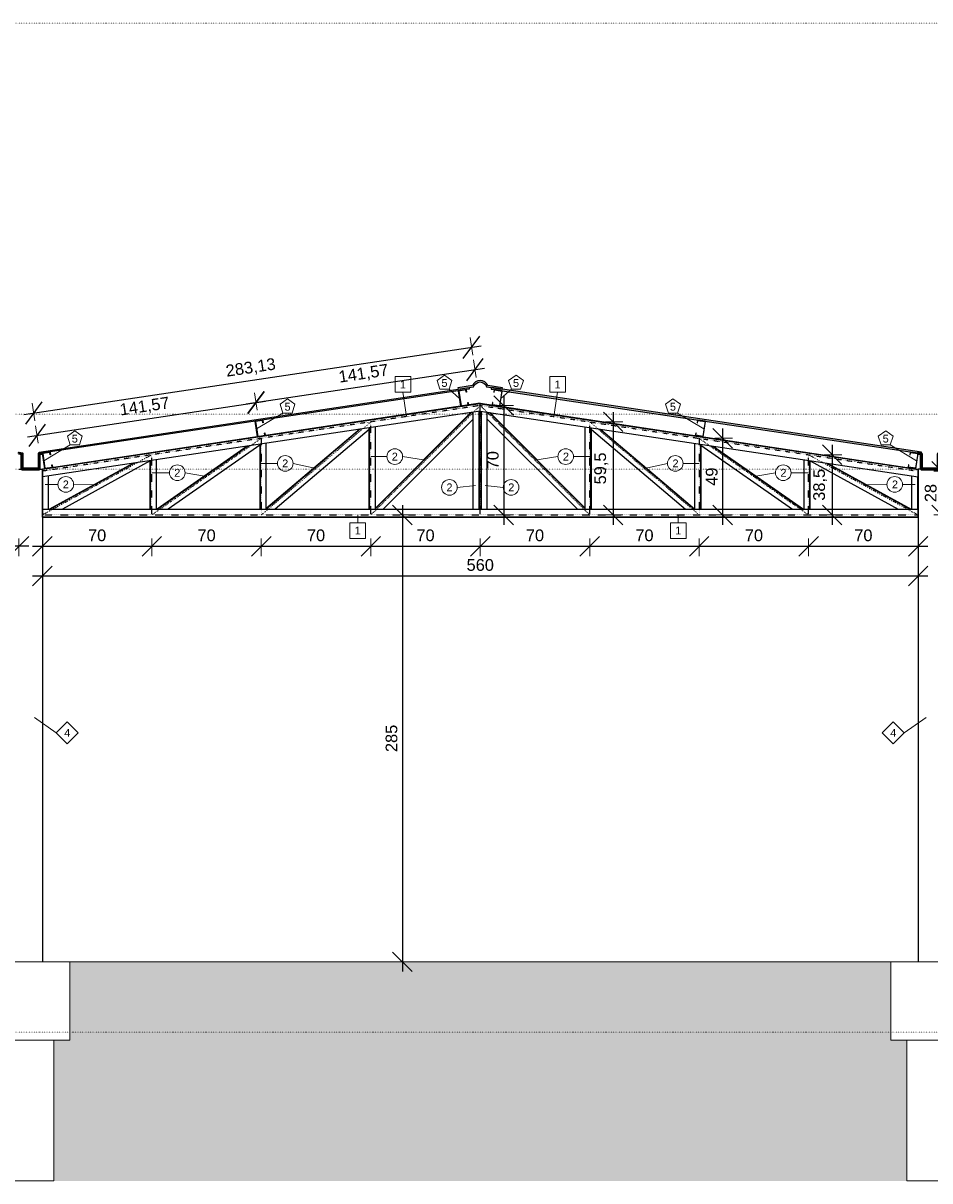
# Model space of a CAD drawing. Header units: millimetres. Extents: x 10906 to 25863, y 1966 to 4861.
# Tile 157 of 163: x 21987 to 22567, y 2822 to 3562. Entities that reach past the tile are written whole.
import ezdxf
from ezdxf.enums import TextEntityAlignment as Align

# ---------------------------------------------------------------- set-up
doc = ezdxf.new("R2010")
doc.units = ezdxf.units.MM
doc.linetypes.add('DOT2', pattern=[3.175, 0, -3.175])
for name, color, linetype, lineweight in [('AUX', 7, 'Continuous', 50), ('COTAS', 4, 'Continuous', 20), ('FO-Elementos em vista', 7, 'Continuous', 5), ('FO-Níveis', 7, 'Continuous', 5)]:
    doc.layers.add(name, color=color, linetype=linetype, lineweight=lineweight)
for name, color, linetype in [('PILARES', 3, 'Continuous'), ('TELHA', 251, 'Continuous'), ('TERRENO', 26, 'Continuous'), ('TERÇA', 5, 'Continuous'), ('TEXTO', 7, 'Continuous'), ('TRELIÇA', 1, 'Continuous'), ('TRELIÇA EIXO', 89, 'DOT2')]:
    doc.layers.add(name, color=color, linetype=linetype)
doc.styles.add('1', font='arial.ttf', dxfattribs={"height": 1})
doc.styles.add('Annotative', font='arial.ttf')
doc.dimstyles.new('MURILO', dxfattribs={"dimscale": 0, "dimtxt": 1.5, "dimasz": 2.5, "dimexe": 1.25, "dimexo": 0, "dimtad": 1, "dimtxsty": 'Annotative', "dimblk": 'OBLIQUE', "dimcen": 2.5, "dimdle": 1.25, "dimclrd": 256, "dimclre": 256, "dimclrt": 7, "dimadec": 0, "dimazin": 0, "dimtfac": 1, "dimtmove": 0, "dimatfit": 3, "dimldrblk": 'OBLIQUE', "dimfxl": 1, "dimfxlon": 1, "dimtfillclr": 5, "dimlwe": -1, "dimarcsym": 0})

# ---------------------------------------------------------------- blocks, each defined once
blk = doc.blocks.new('_Oblique')
at = {"color": 0, "linetype": 'ByBlock', "lineweight": -2}
blk.add_line((-0.5, -0.5), (0.5, 0.5), dxfattribs=at)
blk = doc.blocks.new('*D1105')
at = {"layer": 'COTAS', "linetype": 'DOT2', "lineweight": -2, "ltscale": 0.2, "transparency": 16777216}
blk.add_line((23600.36, 3318.7), (23600.36, 3271.2), dxfattribs=at)
at = {"layer": 'COTAS', "ltscale": 0.2, "transparency": 16777216}
for p, q in [((23595.36, 3312.45), (23606.61, 3312.45)), ((23595.36, 3277.45), (23606.61, 3277.45))]:
    blk.add_line(p, q, dxfattribs=at)
at = {"layer": 'Defpoints', "color": 0, "linetype": 'DOT2', "ltscale": 0.2, "transparency": 16777216}
for p in [(23587.94, 3312.45), (20880.36, 3277.45), (23600.36, 3277.45)]:
    blk.add_point(p, dxfattribs=at)
at = {"layer": 'COTAS', "linetype": 'DOT2', "lineweight": -2, "ltscale": 0.2, "transparency": 16777216, "xscale": 12.5, "yscale": 12.5, "zscale": 12.5}
for p, rotation in [((23600.36, 3312.45), 90), ((23600.36, 3277.45), 270)]:
    blk.add_blockref('_Oblique', p, dxfattribs=dict(at, rotation=rotation))
at = {"layer": 'COTAS', "color": 7, "linetype": 'DOT2', "ltscale": 0.2, "transparency": 16777216, "insert": (23593.4, 3294.95), "char_height": 7.5, "attachment_point": 5, "rotation": 90, "style": 'Annotative'}
blk.add_mtext('35', dxfattribs=at)
blk = doc.blocks.new('*D1108')
at = {"layer": 'COTAS', "lineweight": -2, "transparency": 16777216}
blk.add_line((21992.83, 3228.08), (22075.33, 3228.08), dxfattribs=at)
at = {"layer": 'COTAS', "transparency": 16777216}
for p, q in [((21999.08, 3233.08), (21999.08, 3221.83)), ((22069.08, 3233.08), (22069.08, 3221.83))]:
    blk.add_line(p, q, dxfattribs=at)
at = {"layer": 'Defpoints', "color": 0, "transparency": 16777216}
for p in [(21999.08, 3248.08), (22069.08, 3248.08), (22069.08, 3228.08)]:
    blk.add_point(p, dxfattribs=at)
at = {"layer": 'COTAS', "lineweight": -2, "transparency": 16777216, "xscale": 12.5, "yscale": 12.5, "zscale": 12.5, "rotation": 180}
blk.add_blockref('_Oblique', (21999.08, 3228.08), dxfattribs=at)
at = {"layer": 'COTAS', "lineweight": -2, "transparency": 16777216, "xscale": 12.5, "yscale": 12.5, "zscale": 12.5}
blk.add_blockref('_Oblique', (22069.08, 3228.08), dxfattribs=at)
at = {"layer": 'COTAS', "color": 7, "transparency": 16777216, "insert": (22034.08, 3235.03), "char_height": 7.5, "attachment_point": 5, "style": 'Annotative'}
blk.add_mtext('70', dxfattribs=at)
blk = doc.blocks.new('*D1109')
at = {"layer": 'COTAS', "lineweight": -2, "transparency": 16777216}
blk.add_line((22062.83, 3228.08), (22145.33, 3228.08), dxfattribs=at)
at = {"layer": 'COTAS', "transparency": 16777216}
for p, q in [((22069.08, 3233.08), (22069.08, 3221.83)), ((22139.08, 3233.08), (22139.08, 3221.83))]:
    blk.add_line(p, q, dxfattribs=at)
at = {"layer": 'Defpoints', "color": 0, "transparency": 16777216}
for p in [(22069.08, 3248.08), (22139.08, 3248.08), (22139.08, 3228.08)]:
    blk.add_point(p, dxfattribs=at)
at = {"layer": 'COTAS', "lineweight": -2, "transparency": 16777216, "xscale": 12.5, "yscale": 12.5, "zscale": 12.5, "rotation": 180}
blk.add_blockref('_Oblique', (22069.08, 3228.08), dxfattribs=at)
at = {"layer": 'COTAS', "lineweight": -2, "transparency": 16777216, "xscale": 12.5, "yscale": 12.5, "zscale": 12.5}
blk.add_blockref('_Oblique', (22139.08, 3228.08), dxfattribs=at)
at = {"layer": 'COTAS', "color": 7, "transparency": 16777216, "insert": (22104.08, 3235.03), "char_height": 7.5, "attachment_point": 5, "style": 'Annotative'}
blk.add_mtext('70', dxfattribs=at)
blk = doc.blocks.new('*D1110')
at = {"layer": 'COTAS', "lineweight": -2, "transparency": 16777216}
blk.add_line((22132.83, 3228.08), (22215.33, 3228.08), dxfattribs=at)
at = {"layer": 'COTAS', "transparency": 16777216}
for p, q in [((22139.08, 3233.08), (22139.08, 3221.83)), ((22209.08, 3233.08), (22209.08, 3221.83))]:
    blk.add_line(p, q, dxfattribs=at)
at = {"layer": 'Defpoints', "color": 0, "transparency": 16777216}
for p in [(22139.08, 3248.08), (22209.08, 3248.08), (22209.08, 3228.08)]:
    blk.add_point(p, dxfattribs=at)
at = {"layer": 'COTAS', "lineweight": -2, "transparency": 16777216, "xscale": 12.5, "yscale": 12.5, "zscale": 12.5, "rotation": 180}
blk.add_blockref('_Oblique', (22139.08, 3228.08), dxfattribs=at)
at = {"layer": 'COTAS', "lineweight": -2, "transparency": 16777216, "xscale": 12.5, "yscale": 12.5, "zscale": 12.5}
blk.add_blockref('_Oblique', (22209.08, 3228.08), dxfattribs=at)
at = {"layer": 'COTAS', "color": 7, "transparency": 16777216, "insert": (22174.08, 3235.03), "char_height": 7.5, "attachment_point": 5, "style": 'Annotative'}
blk.add_mtext('70', dxfattribs=at)
blk = doc.blocks.new('*D1111')
at = {"layer": 'COTAS', "lineweight": -2, "transparency": 16777216}
blk.add_line((22202.83, 3228.08), (22285.33, 3228.08), dxfattribs=at)
at = {"layer": 'COTAS', "transparency": 16777216}
for p, q in [((22209.08, 3233.08), (22209.08, 3221.83)), ((22279.08, 3233.08), (22279.08, 3221.83))]:
    blk.add_line(p, q, dxfattribs=at)
at = {"layer": 'Defpoints', "color": 0, "transparency": 16777216}
for p in [(22209.08, 3248.08), (22279.08, 3248.08), (22279.08, 3228.08)]:
    blk.add_point(p, dxfattribs=at)
at = {"layer": 'COTAS', "lineweight": -2, "transparency": 16777216, "xscale": 12.5, "yscale": 12.5, "zscale": 12.5, "rotation": 180}
blk.add_blockref('_Oblique', (22209.08, 3228.08), dxfattribs=at)
at = {"layer": 'COTAS', "lineweight": -2, "transparency": 16777216, "xscale": 12.5, "yscale": 12.5, "zscale": 12.5}
blk.add_blockref('_Oblique', (22279.08, 3228.08), dxfattribs=at)
at = {"layer": 'COTAS', "color": 7, "transparency": 16777216, "insert": (22244.08, 3235.03), "char_height": 7.5, "attachment_point": 5, "style": 'Annotative'}
blk.add_mtext('70', dxfattribs=at)
blk = doc.blocks.new('*D1112')
at = {"layer": 'COTAS', "lineweight": -2, "transparency": 16777216}
blk.add_line((22272.83, 3228.08), (22355.33, 3228.08), dxfattribs=at)
at = {"layer": 'COTAS', "transparency": 16777216}
for p, q in [((22279.08, 3233.08), (22279.08, 3221.83)), ((22349.08, 3233.08), (22349.08, 3221.83))]:
    blk.add_line(p, q, dxfattribs=at)
at = {"layer": 'Defpoints', "color": 0, "transparency": 16777216}
for p in [(22279.08, 3248.08), (22349.08, 3248.08), (22349.08, 3228.08)]:
    blk.add_point(p, dxfattribs=at)
at = {"layer": 'COTAS', "lineweight": -2, "transparency": 16777216, "xscale": 12.5, "yscale": 12.5, "zscale": 12.5, "rotation": 180}
blk.add_blockref('_Oblique', (22279.08, 3228.08), dxfattribs=at)
at = {"layer": 'COTAS', "lineweight": -2, "transparency": 16777216, "xscale": 12.5, "yscale": 12.5, "zscale": 12.5}
blk.add_blockref('_Oblique', (22349.08, 3228.08), dxfattribs=at)
at = {"layer": 'COTAS', "color": 7, "transparency": 16777216, "insert": (22314.08, 3235.03), "char_height": 7.5, "attachment_point": 5, "style": 'Annotative'}
blk.add_mtext('70', dxfattribs=at)
blk = doc.blocks.new('*D1113')
at = {"layer": 'COTAS', "lineweight": -2, "transparency": 16777216}
blk.add_line((22342.83, 3228.08), (22425.33, 3228.08), dxfattribs=at)
at = {"layer": 'COTAS', "transparency": 16777216}
for p, q in [((22349.08, 3233.08), (22349.08, 3221.83)), ((22419.08, 3233.08), (22419.08, 3221.83))]:
    blk.add_line(p, q, dxfattribs=at)
at = {"layer": 'Defpoints', "color": 0, "transparency": 16777216}
for p in [(22349.08, 3248.08), (22419.08, 3248.08), (22419.08, 3228.08)]:
    blk.add_point(p, dxfattribs=at)
at = {"layer": 'COTAS', "lineweight": -2, "transparency": 16777216, "xscale": 12.5, "yscale": 12.5, "zscale": 12.5, "rotation": 180}
blk.add_blockref('_Oblique', (22349.08, 3228.08), dxfattribs=at)
at = {"layer": 'COTAS', "lineweight": -2, "transparency": 16777216, "xscale": 12.5, "yscale": 12.5, "zscale": 12.5}
blk.add_blockref('_Oblique', (22419.08, 3228.08), dxfattribs=at)
at = {"layer": 'COTAS', "color": 7, "transparency": 16777216, "insert": (22384.08, 3235.03), "char_height": 7.5, "attachment_point": 5, "style": 'Annotative'}
blk.add_mtext('70', dxfattribs=at)
blk = doc.blocks.new('*D1114')
at = {"layer": 'COTAS', "lineweight": -2, "transparency": 16777216}
blk.add_line((22412.83, 3228.08), (22495.33, 3228.08), dxfattribs=at)
at = {"layer": 'COTAS', "transparency": 16777216}
for p, q in [((22419.08, 3233.08), (22419.08, 3221.83)), ((22489.08, 3233.08), (22489.08, 3221.83))]:
    blk.add_line(p, q, dxfattribs=at)
at = {"layer": 'Defpoints', "color": 0, "transparency": 16777216}
for p in [(22419.08, 3248.08), (22489.08, 3248.08), (22489.08, 3228.08)]:
    blk.add_point(p, dxfattribs=at)
at = {"layer": 'COTAS', "lineweight": -2, "transparency": 16777216, "xscale": 12.5, "yscale": 12.5, "zscale": 12.5, "rotation": 180}
blk.add_blockref('_Oblique', (22419.08, 3228.08), dxfattribs=at)
at = {"layer": 'COTAS', "lineweight": -2, "transparency": 16777216, "xscale": 12.5, "yscale": 12.5, "zscale": 12.5}
blk.add_blockref('_Oblique', (22489.08, 3228.08), dxfattribs=at)
at = {"layer": 'COTAS', "color": 7, "transparency": 16777216, "insert": (22454.08, 3235.03), "char_height": 7.5, "attachment_point": 5, "style": 'Annotative'}
blk.add_mtext('70', dxfattribs=at)
blk = doc.blocks.new('*D1115')
at = {"layer": 'COTAS', "lineweight": -2, "transparency": 16777216}
blk.add_line((22482.83, 3228.08), (22565.33, 3228.08), dxfattribs=at)
at = {"layer": 'COTAS', "transparency": 16777216}
for p, q in [((22489.08, 3233.08), (22489.08, 3221.83)), ((22559.08, 3233.08), (22559.08, 3221.83))]:
    blk.add_line(p, q, dxfattribs=at)
at = {"layer": 'Defpoints', "color": 0, "transparency": 16777216}
for p in [(22489.08, 3248.08), (22559.08, 3248.08), (22559.08, 3228.08)]:
    blk.add_point(p, dxfattribs=at)
at = {"layer": 'COTAS', "lineweight": -2, "transparency": 16777216, "xscale": 12.5, "yscale": 12.5, "zscale": 12.5, "rotation": 180}
blk.add_blockref('_Oblique', (22489.08, 3228.08), dxfattribs=at)
at = {"layer": 'COTAS', "lineweight": -2, "transparency": 16777216, "xscale": 12.5, "yscale": 12.5, "zscale": 12.5}
blk.add_blockref('_Oblique', (22559.08, 3228.08), dxfattribs=at)
at = {"layer": 'COTAS', "color": 7, "transparency": 16777216, "insert": (22524.08, 3235.03), "char_height": 7.5, "attachment_point": 5, "style": 'Annotative'}
blk.add_mtext('70', dxfattribs=at)
blk = doc.blocks.new('*D1116')
at = {"layer": 'COTAS', "transparency": 16777216}
for p, q in [((21999.08, 3214.12), (21999.08, 3202.87)), ((22559.08, 3214.12), (22559.08, 3202.87))]:
    blk.add_line(p, q, dxfattribs=at)
at = {"layer": 'COTAS', "lineweight": -2, "transparency": 16777216}
blk.add_line((21992.83, 3209.12), (22565.33, 3209.12), dxfattribs=at)
at = {"layer": 'Defpoints', "color": 0, "transparency": 16777216}
for p in [(21999.08, 3248.08), (22559.08, 3248.08), (22559.08, 3209.12)]:
    blk.add_point(p, dxfattribs=at)
at = {"layer": 'COTAS', "lineweight": -2, "transparency": 16777216, "xscale": 12.5, "yscale": 12.5, "zscale": 12.5, "rotation": 180}
blk.add_blockref('_Oblique', (21999.08, 3209.12), dxfattribs=at)
at = {"layer": 'COTAS', "lineweight": -2, "transparency": 16777216, "xscale": 12.5, "yscale": 12.5, "zscale": 12.5}
blk.add_blockref('_Oblique', (22559.08, 3209.12), dxfattribs=at)
at = {"layer": 'COTAS', "color": 7, "transparency": 16777216, "insert": (22279.08, 3216.08), "char_height": 7.5, "attachment_point": 5, "style": 'Annotative'}
blk.add_mtext('560', dxfattribs=at)
blk = doc.blocks.new('*D1117')
at = {"layer": 'COTAS', "lineweight": -2, "transparency": 16777216}
blk.add_line((21990.33, 3228.08), (21797.33, 3228.08), dxfattribs=at)
at = {"layer": 'COTAS', "transparency": 16777216}
for p, q in [((21803.58, 3233.08), (21803.58, 3221.83)), ((21984.08, 3233.08), (21984.08, 3221.83))]:
    blk.add_line(p, q, dxfattribs=at)
at = {"layer": 'Defpoints', "color": 0, "transparency": 16777216}
for p in [(21803.58, 3300.8), (21984.08, 3264.7), (21803.58, 3228.08)]:
    blk.add_point(p, dxfattribs=at)
at = {"layer": 'COTAS', "lineweight": -2, "transparency": 16777216, "xscale": 12.5, "yscale": 12.5, "zscale": 12.5, "rotation": 180}
blk.add_blockref('_Oblique', (21803.58, 3228.08), dxfattribs=at)
at = {"layer": 'COTAS', "lineweight": -2, "transparency": 16777216, "xscale": 12.5, "yscale": 12.5, "zscale": 12.5}
blk.add_blockref('_Oblique', (21984.08, 3228.08), dxfattribs=at)
at = {"layer": 'COTAS', "color": 7, "transparency": 16777216, "insert": (21893.83, 3235.71), "char_height": 7.5, "attachment_point": 5, "style": 'Annotative'}
blk.add_mtext('180,5', dxfattribs=at)
blk = doc.blocks.new('*D1119')
at = {"layer": 'COTAS', "transparency": 16777216}
for p, q in [((22136.39, 3315.02), (22134.72, 3326.15)), ((21996.39, 3294.02), (21994.72, 3305.15))]:
    blk.add_line(p, q, dxfattribs=at)
at = {"layer": 'COTAS', "lineweight": -2, "transparency": 16777216}
blk.add_line((21989.47, 3298.04), (22141.83, 3320.89), dxfattribs=at)
at = {"layer": 'Defpoints', "color": 0, "transparency": 16777216}
for p in [(22135.65, 3319.97), (22139.08, 3297.08), (21999.08, 3276.08)]:
    blk.add_point(p, dxfattribs=at)
at = {"layer": 'COTAS', "lineweight": -2, "transparency": 16777216, "xscale": 12.5, "yscale": 12.5, "zscale": 12.5}
for p, rotation in [((22135.65, 3319.97), 8.530765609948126), ((21995.65, 3298.97), 188.5307656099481)]:
    blk.add_blockref('_Oblique', p, dxfattribs=dict(at, rotation=rotation))
at = {"layer": 'COTAS', "color": 7, "transparency": 16777216, "insert": (22064.51, 3317.01), "char_height": 7.5, "attachment_point": 5, "rotation": 8.53077, "style": 'Annotative'}
blk.add_mtext('141,57', dxfattribs=at)
blk = doc.blocks.new('*D1120')
at = {"layer": 'COTAS', "transparency": 16777216}
for p, q in [((22276.39, 3336.02), (22274.72, 3347.15)), ((22136.39, 3315.02), (22134.72, 3326.15))]:
    blk.add_line(p, q, dxfattribs=at)
at = {"layer": 'COTAS', "lineweight": -2, "transparency": 16777216}
blk.add_line((22129.47, 3319.04), (22281.83, 3341.89), dxfattribs=at)
at = {"layer": 'Defpoints', "color": 0, "transparency": 16777216}
for p in [(22275.65, 3340.97), (22279.08, 3318.08), (22139.08, 3297.08)]:
    blk.add_point(p, dxfattribs=at)
at = {"layer": 'COTAS', "lineweight": -2, "transparency": 16777216, "xscale": 12.5, "yscale": 12.5, "zscale": 12.5}
for p, rotation in [((22275.65, 3340.97), 8.53076560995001), ((22135.65, 3319.97), 188.53076560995)]:
    blk.add_blockref('_Oblique', p, dxfattribs=dict(at, rotation=rotation))
at = {"layer": 'COTAS', "color": 7, "transparency": 16777216, "insert": (22204.51, 3338.01), "char_height": 7.5, "attachment_point": 5, "rotation": 8.53077, "style": 'Annotative'}
blk.add_mtext('141,57', dxfattribs=at)
blk = doc.blocks.new('*D1121')
at = {"layer": 'COTAS', "transparency": 16777216}
for p, q in [((22274.24, 3350.32), (22272.58, 3361.44)), ((21994.24, 3308.32), (21992.58, 3319.44))]:
    blk.add_line(p, q, dxfattribs=at)
at = {"layer": 'COTAS', "lineweight": -2, "transparency": 16777216}
blk.add_line((21987.32, 3312.34), (22279.68, 3356.19), dxfattribs=at)
at = {"layer": 'Defpoints', "color": 0, "transparency": 16777216}
for p in [(22273.5, 3355.26), (22279.08, 3318.08), (21999.08, 3276.08)]:
    blk.add_point(p, dxfattribs=at)
at = {"layer": 'COTAS', "lineweight": -2, "transparency": 16777216, "xscale": 12.5, "yscale": 12.5, "zscale": 12.5}
for p, rotation in [((22273.5, 3355.26), 8.530765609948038), ((21993.5, 3313.26), 188.530765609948)]:
    blk.add_blockref('_Oblique', p, dxfattribs=dict(at, rotation=rotation))
at = {"layer": 'COTAS', "color": 7, "transparency": 16777216, "insert": (22132.37, 3341.81), "char_height": 7.5, "attachment_point": 5, "rotation": 8.53077, "style": 'Annotative'}
blk.add_mtext('283,13', dxfattribs=at)
blk = doc.blocks.new('*D1123')
at = {"layer": 'COTAS', "lineweight": -2, "transparency": 16777216}
blk.add_line((22229.31, 3254.33), (22229.31, 2956.2), dxfattribs=at)
at = {"layer": 'COTAS', "transparency": 16777216}
for p, q in [((22234.31, 3248.08), (22223.06, 3248.08)), ((22234.31, 2962.45), (22223.06, 2962.45))]:
    blk.add_line(p, q, dxfattribs=at)
at = {"layer": 'Defpoints', "color": 0, "transparency": 16777216}
for p in [(22244.31, 3248.08), (22229.31, 2962.45), (22244.31, 2962.45)]:
    blk.add_point(p, dxfattribs=at)
at = {"layer": 'COTAS', "lineweight": -2, "transparency": 16777216, "xscale": 12.5, "yscale": 12.5, "zscale": 12.5}
for p, rotation in [((22229.31, 3248.08), 90), ((22229.31, 2962.45), 270)]:
    blk.add_blockref('_Oblique', p, dxfattribs=dict(at, rotation=rotation))
at = {"layer": 'COTAS', "color": 7, "transparency": 16777216, "insert": (22222.35, 3105.26), "char_height": 7.5, "attachment_point": 5, "rotation": 90, "style": 'Annotative'}
blk.add_mtext('285', dxfattribs=at)
blk = doc.blocks.new('*D1124')
at = {"layer": 'COTAS', "lineweight": -2, "transparency": 16777216}
blk.add_line((22574.08, 3241.83), (22574.08, 3282.33), dxfattribs=at)
at = {"layer": 'COTAS', "transparency": 16777216}
for p, q in [((22569.08, 3276.08), (22580.33, 3276.08)), ((22569.08, 3248.08), (22580.33, 3248.08))]:
    blk.add_line(p, q, dxfattribs=at)
at = {"layer": 'Defpoints', "color": 0, "transparency": 16777216}
for p in [(22559.08, 3276.08), (22574.08, 3276.08), (22559.08, 3248.08)]:
    blk.add_point(p, dxfattribs=at)
at = {"layer": 'COTAS', "lineweight": -2, "transparency": 16777216, "xscale": 12.5, "yscale": 12.5, "zscale": 12.5}
for p, rotation in [((22574.08, 3276.08), 90), ((22574.08, 3248.08), 270)]:
    blk.add_blockref('_Oblique', p, dxfattribs=dict(at, rotation=rotation))
at = {"layer": 'COTAS', "color": 7, "transparency": 16777216, "insert": (22567.13, 3262.08), "char_height": 7.5, "attachment_point": 5, "rotation": 90, "style": 'Annotative'}
blk.add_mtext('28', dxfattribs=at)
blk = doc.blocks.new('*D1125')
at = {"layer": 'COTAS', "transparency": 16777216}
for p, q in [((22499.08, 3286.58), (22510.33, 3286.58)), ((22499.08, 3248.08), (22510.33, 3248.08))]:
    blk.add_line(p, q, dxfattribs=at)
at = {"layer": 'COTAS', "lineweight": -2, "transparency": 16777216}
blk.add_line((22504.08, 3292.83), (22504.08, 3241.83), dxfattribs=at)
at = {"layer": 'Defpoints', "color": 0, "transparency": 16777216}
for p in [(22489.08, 3286.58), (22489.08, 3248.08), (22504.08, 3248.08)]:
    blk.add_point(p, dxfattribs=at)
at = {"layer": 'COTAS', "lineweight": -2, "transparency": 16777216, "xscale": 12.5, "yscale": 12.5, "zscale": 12.5}
for p, rotation in [((22504.08, 3286.58), 90), ((22504.08, 3248.08), 270)]:
    blk.add_blockref('_Oblique', p, dxfattribs=dict(at, rotation=rotation))
at = {"layer": 'COTAS', "color": 7, "transparency": 16777216, "insert": (22496.45, 3267.33), "char_height": 7.5, "attachment_point": 5, "rotation": 90, "style": 'Annotative'}
blk.add_mtext('38,5', dxfattribs=at)
blk = doc.blocks.new('*D1126')
at = {"layer": 'COTAS', "lineweight": -2, "transparency": 16777216}
blk.add_line((22434.08, 3303.33), (22434.08, 3241.83), dxfattribs=at)
at = {"layer": 'COTAS', "transparency": 16777216}
for p, q in [((22429.08, 3297.08), (22440.33, 3297.08)), ((22429.08, 3248.08), (22440.33, 3248.08))]:
    blk.add_line(p, q, dxfattribs=at)
at = {"layer": 'Defpoints', "color": 0, "transparency": 16777216}
for p in [(22419.08, 3297.08), (22419.08, 3248.08), (22434.08, 3248.08)]:
    blk.add_point(p, dxfattribs=at)
at = {"layer": 'COTAS', "lineweight": -2, "transparency": 16777216, "xscale": 12.5, "yscale": 12.5, "zscale": 12.5}
for p, rotation in [((22434.08, 3297.08), 90), ((22434.08, 3248.08), 270)]:
    blk.add_blockref('_Oblique', p, dxfattribs=dict(at, rotation=rotation))
at = {"layer": 'COTAS', "color": 7, "transparency": 16777216, "insert": (22427.13, 3272.58), "char_height": 7.5, "attachment_point": 5, "rotation": 90, "style": 'Annotative'}
blk.add_mtext('49', dxfattribs=at)
blk = doc.blocks.new('*D1127')
at = {"layer": 'COTAS', "lineweight": -2, "transparency": 16777216}
blk.add_line((22364.08, 3313.83), (22364.08, 3241.83), dxfattribs=at)
at = {"layer": 'COTAS', "transparency": 16777216}
for p, q in [((22359.08, 3307.58), (22370.33, 3307.58)), ((22359.08, 3248.08), (22370.33, 3248.08))]:
    blk.add_line(p, q, dxfattribs=at)
at = {"layer": 'Defpoints', "color": 0, "transparency": 16777216}
for p in [(22349.08, 3307.58), (22349.08, 3248.08), (22364.08, 3248.08)]:
    blk.add_point(p, dxfattribs=at)
at = {"layer": 'COTAS', "lineweight": -2, "transparency": 16777216, "xscale": 12.5, "yscale": 12.5, "zscale": 12.5}
for p, rotation in [((22364.08, 3307.58), 90), ((22364.08, 3248.08), 270)]:
    blk.add_blockref('_Oblique', p, dxfattribs=dict(at, rotation=rotation))
at = {"layer": 'COTAS', "color": 7, "transparency": 16777216, "insert": (22356.45, 3277.83), "char_height": 7.5, "attachment_point": 5, "rotation": 90, "style": 'Annotative'}
blk.add_mtext('59,5', dxfattribs=at)
blk = doc.blocks.new('*D1128')
at = {"layer": 'COTAS', "lineweight": -2, "transparency": 16777216}
blk.add_line((22294.08, 3324.33), (22294.08, 3241.83), dxfattribs=at)
at = {"layer": 'COTAS', "transparency": 16777216}
for p, q in [((22289.08, 3318.08), (22300.33, 3318.08)), ((22289.08, 3248.08), (22300.33, 3248.08))]:
    blk.add_line(p, q, dxfattribs=at)
at = {"layer": 'Defpoints', "color": 0, "transparency": 16777216}
for p in [(22279.08, 3318.08), (22279.08, 3248.08), (22294.08, 3248.08)]:
    blk.add_point(p, dxfattribs=at)
at = {"layer": 'COTAS', "lineweight": -2, "transparency": 16777216, "xscale": 12.5, "yscale": 12.5, "zscale": 12.5}
for p, rotation in [((22294.08, 3318.08), 90), ((22294.08, 3248.08), 270)]:
    blk.add_blockref('_Oblique', p, dxfattribs=dict(at, rotation=rotation))
at = {"layer": 'COTAS', "color": 7, "transparency": 16777216, "insert": (22287.13, 3283.08), "char_height": 7.5, "attachment_point": 5, "rotation": 90, "style": 'Annotative'}
blk.add_mtext('70', dxfattribs=at)

msp = doc.modelspace()

# ---------------------------------------------------------------- hatches: boundary and pattern name
at = {"layer": 'TELHA'}
h = msp.add_hatch(color=256, dxfattribs=at)
h.dxf.hatch_style = 1
h.paths.add_polyline_path([(22264.82795, 3329.44755), (22264.97629, 3328.45862), (22274.86566, 3329.94202, -0.756895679), (22283.16191, 3329.94202), (22293.05128, 3328.45862), (22293.19962, 3329.44755), (22283.90364, 3330.84195, 0.662549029), (22274.12392, 3330.84195)])
h = msp.add_hatch(color=256, dxfattribs=at)
h.dxf.hatch_style = 1
h.paths.add_polyline_path([(22272.04719, 3328.50806), (22271.89885, 3329.497), (21996.95416, 3288.2553), (21997.1025, 3287.26636)])
h = msp.add_hatch(color=256, dxfattribs=at)
h.dxf.hatch_style = 1
h.paths.add_polyline_path([(22561.05825, 3287.26636), (22561.20659, 3288.2553), (22286.26191, 3329.497), (22286.11357, 3328.50806)])
at = {"layer": 'TERRENO'}
h = msp.add_hatch(dxfattribs=at)
h.set_pattern_fill('EARTH', color=256, scale=5, angle=45)
h.set_pattern_definition([(45, (2233.574, 0), (0, 44.90128), [31.75, -31.75]), (45, (2225.155, 8.42), (0, 44.90128), [31.75, -31.75]), (45, (2216.736, 16.838), (0, 44.90128), [31.75, -31.75]), (135, (2216.736, 22.45), (-44.90128, 0), [31.75, -31.75]), (135, (2225.155, 30.87), (-44.90128, 0), [31.75, -31.75]), (135, (2233.574, 39.29), (-44.90128, 0), [31.75, -31.75])])
h.paths.add_polyline_path([(21029.80826, 2872.45117), (21019.58038, 2872.45117), (21019.58038, 2922.45117), (21029.08038, 2922.45117), (21029.08038, 2962.45117), (20979.08038, 2962.45117), (20979.08038, 2822.45117), (21029.80826, 2822.45117)])
h.paths.add_polyline_path([(21401.80826, 2872.45117), (21391.58038, 2872.45117), (21391.58038, 2922.45117), (21069.58038, 2922.45117), (21069.58038, 2872.45117), (21059.35249, 2872.45117), (21059.35249, 2822.45117), (21401.80826, 2822.45117)])
h.paths.add_polyline_path([(21773.80826, 2872.45117), (21763.58038, 2872.45117), (21763.58038, 2922.45117), (21441.58038, 2922.45117), (21441.58038, 2872.45117), (21431.35249, 2872.45117), (21431.35249, 2822.45117), (21773.80826, 2822.45117)])
h.paths.add_polyline_path([(21976.80826, 2912.45117), (21966.58038, 2912.45117), (21966.58038, 2962.45117), (21804.08038, 2962.45117), (21804.08038, 2922.45117), (21813.58038, 2922.45117), (21813.58038, 2872.45117), (21803.35249, 2872.45117), (21803.35249, 2822.45117), (21976.80826, 2822.45117)])
h.paths.add_polyline_path([(22551.80826, 2912.45117), (22541.58038, 2912.45117), (22541.58038, 2962.45117), (22016.58038, 2962.45117), (22016.58038, 2912.45117), (22006.35249, 2912.45117), (22006.35249, 2822.45117), (22551.80826, 2822.45117)])
h.paths.add_polyline_path([(22744.58038, 2922.45117), (22754.08038, 2922.45117), (22754.08038, 2962.45117), (22591.58038, 2962.45117), (22591.58038, 2912.45117), (22581.35249, 2912.45117), (22581.35249, 2822.45117), (22754.80826, 2822.45117), (22754.80826, 2872.45117), (22744.58038, 2872.45117)])
h.paths.add_polyline_path([(23114.08038, 2922.45117), (22794.58038, 2922.45117), (22794.58038, 2872.45117), (22784.35249, 2872.45117), (22784.35249, 2822.45117), (23124.30826, 2822.45117), (23124.30826, 2872.45117), (23114.08038, 2872.45117)])
h.paths.add_polyline_path([(23483.58038, 2922.45117), (23164.08038, 2922.45117), (23164.08038, 2872.45117), (23153.85249, 2872.45117), (23153.85249, 2822.45117), (23493.80826, 2822.45117), (23493.80826, 2872.45117), (23483.58038, 2872.45117)])
h.paths.add_polyline_path([(23574.08038, 2962.45117), (23524.08038, 2962.45117), (23524.08038, 2922.45117), (23533.58038, 2922.45117), (23533.58038, 2872.45117), (23523.35249, 2872.45117), (23523.35249, 2822.45117), (23574.08038, 2822.45117)])

# ---------------------------------------------------------------- linework, layer by layer
at = {"layer": 'AUX'}
for points in [[(21984.05096, 3287.50212), (21986.04154, 3287.104), (21986.04154, 3277.45117), (21997.1025, 3277.45117), (21997.1025, 3287.11468), (21999.10263, 3287.4147), (21999.08038, 3287.56304), (21996.9525, 3287.24386), (21996.9525, 3277.60117), (21986.19154, 3277.60117), (21986.19154, 3287.22697), (21984.08038, 3287.64921)], [(22574.1098, 3287.50212), (22572.11922, 3287.104), (22572.11922, 3277.45117), (22561.05825, 3277.45117), (22561.05825, 3287.11468), (22559.05813, 3287.4147), (22559.08038, 3287.56304), (22561.20825, 3287.24386), (22561.20825, 3277.60117), (22571.96922, 3277.60117), (22571.96922, 3287.22697), (22574.08038, 3287.64921)]]:
    msp.add_lwpolyline(points, close=True, dxfattribs=at)
at = {"layer": 'COTAS'}
for p, q in [((22229.61011, 3326.49208), (22231.93333, 3311.0039)), ((22259.1433, 3328.43019), (22265.86633, 3322.525)), ((22299.01746, 3328.43019), (22292.29442, 3322.525)), ((22328.55065, 3326.49208), (22326.22742, 3311.0039)), ((22152.91966, 3313.22285), (22136.06411, 3303.05467)), ((22405.2411, 3313.22285), (22422.09664, 3303.05467)), ((22016.87542, 3292.81622), (22000.01987, 3282.64803)), ((22541.28534, 3292.81622), (22558.14089, 3282.64803)), ((22149.37138, 3281.03966), (22139.08038, 3281.03966)), ((22159.37138, 3281.03966), (22174.08038, 3277.82595)), ((22219.44685, 3285.39119), (22209.08038, 3285.39119)), ((22229.44685, 3285.39119), (22244.08038, 3283.07595)), ((22328.71391, 3285.39119), (22314.08038, 3283.07595)), ((22338.71391, 3285.39119), (22349.08038, 3285.39119)), ((22398.78937, 3281.03966), (22384.08038, 3277.82595)), ((22408.78937, 3281.03966), (22419.08038, 3281.03966)), ((22080.35194, 3275.04172), (22069.08038, 3275.04172)), ((22090.35194, 3275.04172), (22104.08038, 3272.57595)), ((22467.80881, 3275.04172), (22454.08038, 3272.57595)), ((22477.80881, 3275.04172), (22489.08038, 3275.04172)), ((22009.06353, 3267.60516), (22000.9171, 3267.60516)), ((22019.06353, 3267.60516), (22034.08038, 3267.32595)), ((22264.38581, 3265.72348), (22275.95637, 3266.96567)), ((22293.77495, 3265.72348), (22282.20439, 3266.96567)), ((22539.09723, 3267.60516), (22524.08038, 3267.32595)), ((22549.09723, 3267.60516), (22557.24366, 3267.60516)), ((22200.72689, 3243.12681), (22200.72689, 3248.07595)), ((22405.69327, 3243.12681), (22405.69327, 3248.07595)), ((22007.90843, 3108.77243), (21993.93423, 3118.71133)), ((22550.25233, 3108.77243), (22564.22652, 3118.71133))]:
    msp.add_line(p, q, dxfattribs=at)
for points in [[(22256.20437, 3337.47527), (22251.44909, 3334.02036), (22253.26544, 3328.43019), (22259.1433, 3328.43019), (22260.95965, 3334.02036)], [(22301.95639, 3337.47527), (22306.71167, 3334.02036), (22304.89531, 3328.43019), (22299.01746, 3328.43019), (22297.2011, 3334.02036)], [(22234.61011, 3336.49208), (22224.61011, 3336.49208), (22224.61011, 3326.49208), (22234.61011, 3326.49208)], [(22323.55065, 3336.49208), (22333.55065, 3336.49208), (22333.55065, 3326.49208), (22323.55065, 3326.49208)], [(22155.85859, 3322.26794), (22151.1033, 3318.81302), (22152.91966, 3313.22285), (22158.79751, 3313.22285), (22160.61387, 3318.81302)], [(22402.30217, 3322.26794), (22407.05745, 3318.81302), (22405.2411, 3313.22285), (22399.36324, 3313.22285), (22397.54689, 3318.81302)], [(22019.81434, 3301.8613), (22015.05906, 3298.40639), (22016.87542, 3292.81622), (22022.75327, 3292.81622), (22024.56963, 3298.40639)], [(22538.34641, 3301.8613), (22543.1017, 3298.40639), (22541.28534, 3292.81622), (22535.40749, 3292.81622), (22533.59113, 3298.40639)], [(22195.72689, 3243.12681), (22205.72689, 3243.12681), (22205.72689, 3233.12681), (22195.72689, 3233.12681)], [(22400.69327, 3243.12681), (22410.69327, 3243.12681), (22410.69327, 3233.12681), (22400.69327, 3233.12681)], [(22022.05056, 3108.77243), (22014.97949, 3115.84349), (22007.90843, 3108.77243), (22014.97949, 3101.70136)], [(22536.11019, 3108.77243), (22543.18126, 3115.84349), (22550.25233, 3108.77243), (22543.18126, 3101.70136)]]:
    msp.add_lwpolyline(points, close=True, dxfattribs=at)
for centre in [(22154.37138, 3281.03966), (22224.44685, 3285.39119), (22333.71391, 3285.39119), (22403.78937, 3281.03966), (22085.35194, 3275.04172), (22472.80881, 3275.04172), (22014.06353, 3267.60516), (22544.09723, 3267.60516), (22259.38581, 3265.72348), (22298.77495, 3265.72348)]:
    msp.add_circle(centre, 5, dxfattribs=at)
at = {"layer": 'FO-Elementos em vista'}
msp.add_line((22541.58038, 2962.45117), (22016.58038, 2962.45117), dxfattribs=at)
for points in [[(22016.58038, 2912.45117), (22016.58038, 2962.45117), (21966.58038, 2962.45117), (21966.58038, 2912.45117), (21976.80826, 2912.45117), (22006.35249, 2912.45117)], [(22591.58038, 2912.45117), (22591.58038, 2962.45117), (22541.58038, 2962.45117), (22541.58038, 2912.45117), (22551.80826, 2912.45117), (22581.35249, 2912.45117)]]:
    msp.add_lwpolyline(points, close=True, dxfattribs=at)
for points in [[(22006.35249, 2912.45117), (22006.35249, 2822.45117), (21976.80826, 2822.45117), (21976.80826, 2912.45117)], [(22581.35249, 2912.45117), (22581.35249, 2822.45117), (22551.80826, 2822.45117), (22551.80826, 2912.45117)]]:
    msp.add_lwpolyline(points, dxfattribs=at)
at = {"layer": 'FO-Níveis', "color": 6, "linetype": 'DOT2', "ltscale": 0.2}
for p, q in [((20880.35773, 3562.45117), (23830.35773, 3562.45117)), ((20880.35773, 3312.45117), (23830.35773, 3312.45117)), ((20880.35773, 3277.45117), (23830.35773, 3277.45117)), ((20880.35773, 2962.45117), (23830.35773, 2962.45117)), ((20880.35773, 2917.45117), (23830.35773, 2917.45117))]:
    msp.add_line(p, q, dxfattribs=at)
at = {"layer": 'PILARES'}
for p, q in [((21984.08038, 3277.45117), (21999.08038, 3277.45117)), ((21999.08038, 3277.45117), (21999.08038, 2962.45117)), ((22559.08038, 3277.45117), (22559.08038, 2962.45117)), ((22574.08038, 3277.45117), (22559.08038, 3277.45117))]:
    msp.add_line(p, q, dxfattribs=at)
at = {"layer": 'TELHA'}
msp.add_lwpolyline([(22274.86566, 3329.94202, -0.756895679), (22283.16191, 3329.94202), (22293.05128, 3328.45862), (22293.19962, 3329.44755), (22283.90364, 3330.84195, 0.662549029), (22274.12392, 3330.84195), (22264.82795, 3329.44755), (22264.97629, 3328.45862)], format="xyb", close=True, dxfattribs=at)
for points in [[(21996.95416, 3288.2553), (22271.89885, 3329.497), (22272.04719, 3328.50806), (21997.1025, 3287.26636)], [(22561.20659, 3288.2553), (22286.26191, 3329.497), (22286.11357, 3328.50806), (22561.05825, 3287.26636)]]:
    msp.add_lwpolyline(points, close=True, dxfattribs=at)
at = {"layer": 'TERÇA'}
for points in [[(22271.30054, 3320.00321), (22271.55272, 3318.32202), (22266.60804, 3317.58032), (22265.12463, 3327.46968), (22270.06931, 3328.21138), (22270.32149, 3326.53019), (22270.12371, 3326.50052), (22269.90119, 3327.98393), (22265.35209, 3327.30156), (22266.77616, 3317.80777), (22271.32526, 3318.49014), (22271.10275, 3319.97354)], [(22286.86022, 3320.00321), (22286.60804, 3318.32202), (22291.55272, 3317.58032), (22293.03612, 3327.46968), (22288.09144, 3328.21138), (22287.83926, 3326.53019), (22288.03705, 3326.50052), (22288.25956, 3327.98393), (22292.80867, 3327.30156), (22291.3846, 3317.80777), (22286.83549, 3318.49014), (22287.058, 3319.97354)], [(22141.30054, 3300.50321), (22141.55272, 3298.82202), (22136.60804, 3298.08032), (22135.12463, 3307.96968), (22140.06931, 3308.71138), (22140.32149, 3307.03019), (22140.12371, 3307.00052), (22139.90119, 3308.48393), (22135.35209, 3307.80156), (22136.77616, 3298.30777), (22141.32526, 3298.99014), (22141.10275, 3300.47354)], [(22416.86022, 3300.50321), (22416.60804, 3298.82202), (22421.55272, 3298.08032), (22423.03612, 3307.96968), (22418.09144, 3308.71138), (22417.83926, 3307.03019), (22418.03705, 3307.00052), (22418.25956, 3308.48393), (22422.80867, 3307.80156), (22421.3846, 3298.30777), (22416.83549, 3298.99014), (22417.058, 3300.47354)], [(22005.25629, 3280.09657), (22005.50846, 3278.41538), (22000.56378, 3277.67368), (21999.08038, 3287.56304), (22004.02506, 3288.30474), (22004.27724, 3286.62355), (22004.07945, 3286.59388), (22003.85694, 3288.07729), (21999.30783, 3287.39492), (22000.7319, 3277.90113), (22005.28101, 3278.5835), (22005.0585, 3280.0669)], [(22552.90447, 3280.09657), (22552.65229, 3278.41538), (22557.59697, 3277.67368), (22559.08038, 3287.56304), (22554.1357, 3288.30474), (22553.88352, 3286.62355), (22554.0813, 3286.59388), (22554.30382, 3288.07729), (22558.85292, 3287.39492), (22557.42885, 3277.90113), (22552.87975, 3278.5835), (22553.10226, 3280.0669)]]:
    msp.add_lwpolyline(points, close=True, dxfattribs=at)
at = {"layer": 'TRELIÇA'}
for p, q in [((22279.08038, 3319.45117), (21999.08038, 3277.45117)), ((22279.08038, 3319.18219), (21999.08038, 3277.18219)), ((22279.08038, 3319.45117), (22559.08038, 3277.45117)), ((22279.08038, 3314.39523), (22279.08038, 3319.45117)), ((22279.08038, 3319.18219), (22559.08038, 3277.18219)), ((22279.08038, 3314.39523), (21999.08038, 3272.39523)), ((22273.46235, 3313.55253), (22212.04038, 3252.13055)), ((22273.01978, 3313.48614), (22212.04038, 3252.50674)), ((22274.58038, 3309.38988), (22216.90645, 3251.71595)), ((22274.58038, 3251.71595), (22274.58038, 3313.72023)), ((22278.31438, 3251.71595), (22278.31438, 3314.28033)), ((22278.58038, 3251.71595), (22278.58038, 3314.32023)), ((22279.08038, 3314.39523), (22559.08038, 3272.39523)), ((22279.58038, 3251.71595), (22279.58038, 3314.32023)), ((22279.84638, 3251.71595), (22279.84638, 3314.28033)), ((22283.58038, 3251.71595), (22283.58038, 3313.72023)), ((22283.58038, 3309.38988), (22341.25431, 3251.71595)), ((22284.69841, 3313.55253), (22346.12038, 3252.13055)), ((22285.14097, 3313.48614), (22346.12038, 3252.50674)), ((22201.87229, 3302.81402), (22142.04038, 3251.95689)), ((22202.37102, 3302.88883), (22142.16764, 3251.71595)), ((22208.04038, 3302.80713), (22147.93311, 3251.71595)), ((22208.04038, 3251.71595), (22208.04038, 3303.73923)), ((22208.30638, 3251.71595), (22208.30638, 3303.77913)), ((22212.04038, 3251.71595), (22212.04038, 3304.33923)), ((22346.12038, 3251.71595), (22346.12038, 3304.33923)), ((22349.85438, 3251.71595), (22349.85438, 3303.77913)), ((22350.12038, 3251.71595), (22350.12038, 3303.73923)), ((22350.12038, 3302.80713), (22410.22764, 3251.71595)), ((22355.78974, 3302.88883), (22415.99312, 3251.71595)), ((22356.28846, 3302.81402), (22416.12038, 3251.95689)), ((22138.04038, 3293.23923), (22138.04038, 3251.71595)), ((22138.30638, 3293.27913), (22138.30638, 3251.71595)), ((22142.04038, 3293.83923), (22142.04038, 3251.71595)), ((22416.12038, 3293.83923), (22416.12038, 3251.71595)), ((22419.85438, 3293.27913), (22419.85438, 3251.71595)), ((22420.12038, 3293.23923), (22420.12038, 3251.71595)), ((22130.08001, 3292.04518), (22072.46683, 3251.71595)), ((22130.67036, 3292.13373), (22072.93068, 3251.71595)), ((22138.04038, 3292.73481), (22079.44201, 3251.71595)), ((22420.12038, 3292.73481), (22478.71875, 3251.71595)), ((22427.4904, 3292.13373), (22485.23007, 3251.71595)), ((22428.08075, 3292.04518), (22485.69392, 3251.71595)), ((22056.91127, 3281.06986), (22003.54052, 3251.71595)), ((22057.67021, 3281.18371), (22004.09248, 3251.71595)), ((22068.04038, 3282.62579), (22011.84067, 3251.71595)), ((22068.04038, 3251.71595), (22068.04038, 3282.73923)), ((22068.30638, 3251.71595), (22068.30638, 3282.77913)), ((22072.04038, 3251.71595), (22072.04038, 3283.33923)), ((22486.12038, 3251.71595), (22486.12038, 3283.33923)), ((22489.85438, 3251.71595), (22489.85438, 3282.77913)), ((22490.12038, 3251.71595), (22490.12038, 3282.73923)), ((22490.12038, 3282.62579), (22546.32008, 3251.71595)), ((22500.49054, 3281.18371), (22554.06828, 3251.71595)), ((22501.24949, 3281.06986), (22554.62024, 3251.71595)), ((21999.08038, 3246.71595), (21999.08038, 3277.45117)), ((21999.34638, 3251.71595), (21999.34638, 3272.43513)), ((22003.08038, 3251.71595), (22003.08038, 3272.99523)), ((22555.08038, 3251.71595), (22555.08038, 3272.99523)), ((22558.81438, 3251.71595), (22558.81438, 3272.43513)), ((22559.08038, 3246.71595), (22559.08038, 3277.45117)), ((21999.08038, 3251.71595), (22559.08038, 3251.71595)), ((21999.08038, 3246.98195), (22559.08038, 3246.98195)), ((21999.08038, 3246.71595), (22559.08038, 3246.71595))]:
    msp.add_line(p, q, dxfattribs=at)
at = {"layer": 'TRELIÇA EIXO', "ltscale": 0.1}
for p, q in [((22279.08038, 3318.07595), (21999.08038, 3276.07595)), ((22279.08038, 3318.07595), (22209.08038, 3248.07595)), ((22279.08038, 3248.07595), (22279.08038, 3318.07595)), ((22279.08038, 3318.07595), (22559.08038, 3276.07595)), ((22279.08038, 3318.07595), (22349.08038, 3248.07595)), ((22209.08038, 3307.57595), (22139.08038, 3248.07595)), ((22209.08038, 3248.07595), (22209.08038, 3307.57595)), ((22349.08038, 3248.07595), (22349.08038, 3307.57595)), ((22349.08038, 3307.57595), (22419.08038, 3248.07595)), ((22139.08038, 3297.07595), (22069.08038, 3248.07595)), ((22139.08038, 3297.07595), (22139.08038, 3248.07595)), ((22419.08038, 3297.07595), (22419.08038, 3248.07595)), ((22419.08038, 3297.07595), (22489.08038, 3248.07595)), ((22069.08038, 3286.57595), (21999.08038, 3248.07595)), ((22069.08038, 3248.07595), (22069.08038, 3286.57595)), ((22489.08038, 3248.07595), (22489.08038, 3286.57595)), ((22489.08038, 3286.57595), (22559.08038, 3248.07595)), ((21999.08038, 3248.07595), (22559.08038, 3248.07595))]:
    msp.add_line(p, q, dxfattribs=at)

# ---------------------------------------------------------------- texts
at = {"layer": 'TEXTO', "style": '1'}
for s, p in [('1', (22229.61011, 3331.49208)), ('5', (22256.20437, 3332.47527)), ('5', (22301.95639, 3332.47527)), ('1', (22328.55065, 3331.49208)), ('5', (22155.85859, 3317.26794)), ('5', (22402.30217, 3317.26794)), ('5', (22019.81434, 3296.8613)), ('5', (22538.34641, 3296.8613)), ('2', (22224.44685, 3285.39119)), ('2', (22333.87762, 3285.39119)), ('2', (22154.37138, 3281.03966)), ('2', (22403.95308, 3281.03966)), ('2', (22085.35194, 3275.04172)), ('2', (22472.97252, 3275.04172)), ('2', (22014.06353, 3267.60516)), ('2', (22259.38581, 3265.72348)), ('2', (22298.93866, 3265.72348)), ('2', (22544.26094, 3267.60516)), ('1', (22200.72689, 3238.12681)), ('1', (22405.69327, 3238.12681)), ('4', (22014.97949, 3108.77243)), ('4', (22543.18126, 3108.77243))]:
    msp.add_text(s, height=5, dxfattribs=at).set_placement(p, align=Align.MIDDLE_CENTER)

# ---------------------------------------------------------------- dimensions: what is measured, and where the dimension line sits
at = {"layer": 'COTAS'}
for p2, distance, picture, middle in [((22279.08038, 3318.07595), 37.60287, '*D1121', (22132.37019, 3341.81052)), ((22139.08038, 3297.07595), 23.14552, '*D1119', (22064.5148, 3317.01312))]:
    dim = msp.add_aligned_dim(p1=(21999.08038, 3276.07595), p2=p2, distance=distance, dimstyle='MURILO', dxfattribs=at)
    dim.commit()
    dim.dimension.update_dxf_attribs({"geometry": picture, "text_midpoint": middle})
for base, p1, p2, angle, picture, middle in [((22275.64696, 3340.9654), (22139.08038, 3297.07595), (22279.08038, 3318.07595), 188.53076561, '*D1120', (22204.5148, 3338.01312)), ((22294.08038, 3248.07595), (22279.08038, 3318.07595), (22279.08038, 3248.07595), 90, '*D1128', (22287.12608, 3283.07595)), ((22364.08038, 3248.07595), (22349.08038, 3307.57595), (22349.08038, 3248.07595), 90, '*D1127', (22356.44822, 3277.82595)), ((22434.08038, 3248.07595), (22419.08038, 3297.07595), (22419.08038, 3248.07595), 90, '*D1126', (22427.12608, 3272.57595)), ((22504.08038, 3248.07595), (22489.08038, 3286.57595), (22489.08038, 3248.07595), 90, '*D1125', (22496.44822, 3267.32595)), ((22574.08038, 3276.07595), (22559.08038, 3248.07595), (22559.08038, 3276.07595), 90, '*D1124', (22567.12608, 3262.07595))]:
    dim = msp.add_linear_dim(base=base, p1=p1, p2=p2, angle=angle, dimstyle='MURILO', dxfattribs=at)
    dim.commit()
    dim.dimension.update_dxf_attribs({"geometry": picture, "text_midpoint": middle})
at = {"layer": 'COTAS', "color": 6, "linetype": 'DOT2', "ltscale": 0.2}
dim = msp.add_linear_dim(base=(23600.35773, 3277.45117), p1=(23587.9404, 3312.45117), p2=(20880.35773, 3277.45117), angle=90, dimstyle='MURILO', dxfattribs=at)
dim.commit()
dim.dimension.update_dxf_attribs({"geometry": '*D1105', "text_midpoint": (23593.40088, 3294.95117)})
at = {"layer": 'COTAS'}
for base, p1, p2, picture, middle in [((21803.58038, 3228.07595), (21984.08038, 3264.70362), (21803.58038, 3300.80362), '*D1117', (21893.83038, 3235.70812)), ((22069.08038, 3228.07595), (21999.08038, 3248.07595), (22069.08038, 3248.07595), '*D1108', (22034.08038, 3235.03025)), ((22559.08038, 3209.12379), (21999.08038, 3248.07595), (22559.08038, 3248.07595), '*D1116', (22279.08038, 3216.07808)), ((22139.08038, 3228.07595), (22069.08038, 3248.07595), (22139.08038, 3248.07595), '*D1109', (22104.08038, 3235.03025)), ((22209.08038, 3228.07595), (22139.08038, 3248.07595), (22209.08038, 3248.07595), '*D1110', (22174.08038, 3235.03025)), ((22279.08038, 3228.07595), (22209.08038, 3248.07595), (22279.08038, 3248.07595), '*D1111', (22244.08038, 3235.03025)), ((22349.08038, 3228.07595), (22279.08038, 3248.07595), (22349.08038, 3248.07595), '*D1112', (22314.08038, 3235.03025)), ((22419.08038, 3228.07595), (22349.08038, 3248.07595), (22419.08038, 3248.07595), '*D1113', (22384.08038, 3235.03025)), ((22489.08038, 3228.07595), (22419.08038, 3248.07595), (22489.08038, 3248.07595), '*D1114', (22454.08038, 3235.03025)), ((22559.08038, 3228.07595), (22489.08038, 3248.07595), (22559.08038, 3248.07595), '*D1115', (22524.08038, 3235.03025))]:
    dim = msp.add_linear_dim(base=base, p1=p1, p2=p2, dimstyle='MURILO', dxfattribs=at)
    dim.commit()
    dim.dimension.update_dxf_attribs({"geometry": picture, "text_midpoint": middle})
dim = msp.add_linear_dim(base=(22229.30873, 2962.45117), p1=(22244.30873, 3248.07595), p2=(22244.30873, 2962.45117), angle=90, text='285', dimstyle='MURILO', dxfattribs=at)
dim.commit()
dim.dimension.update_dxf_attribs({"geometry": '*D1123', "text_midpoint": (22222.35443, 3105.26356)})

doc.saveas('drawing.dxf')
